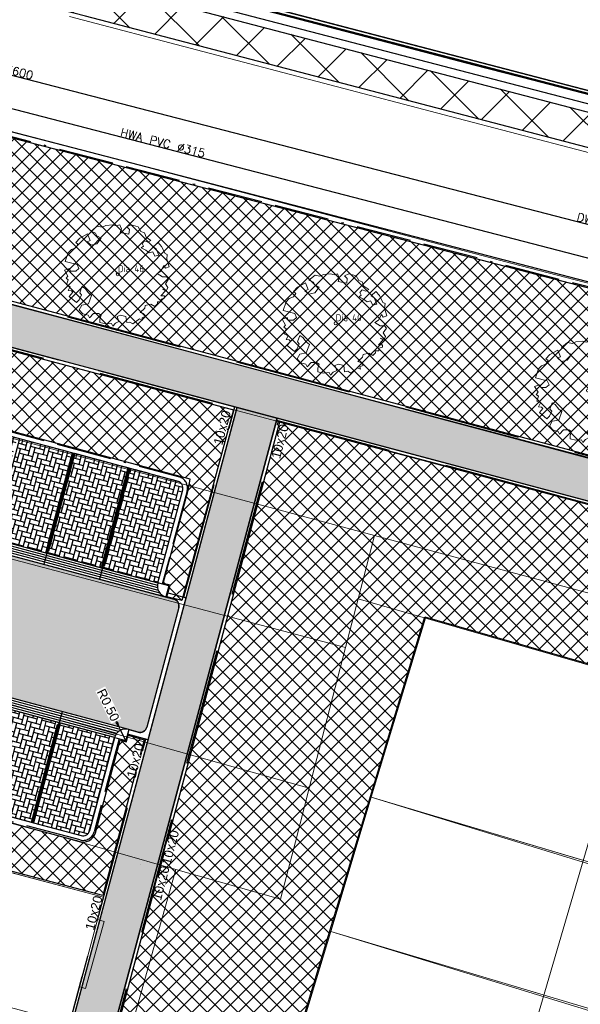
# Model space of a CAD drawing. Header units: metres. Extents: x 252743 to 254903, y 592696 to 593766.
# Tile 88 of 256: x 253800 to 253825, y 592993 to 593036. Entities that reach past the tile are written whole.
import ezdxf
from ezdxf.enums import TextEntityAlignment as Align
from ezdxf.lldxf.tags import DXFTag

# ---------------------------------------------------------------- set-up
doc = ezdxf.new("R2010")
doc.units = ezdxf.units.M
for name, pattern in [('ACAD_ISO11W100', [33, 12, -3, 12, -3, 0, -3]), ('DASHED', [19.05, 12.7, -6.35]), ('IMPORT-KG-KADASTRAAL-SO _2_', [0]), ('IMPORT-KG-PERCEEL-SO _2_', [0])]:
    doc.linetypes.add(name, pattern=pattern)
for name, color, linetype, lineweight in [('132034000_dwg', 8, 'Continuous', 5), ('ALGEMEEN WERKGRENS', 10, 'FENCELINE1', 50), ('B-BH-GR-BEPLANTING_CULTUUR_HEESTERS-G', 250, 'Continuous', 18), ('B-BH-KG-GRENS_KADASTRAAL-G', 250, 'IMPORT-KG-KADASTRAAL-SO _2_', 18), ('B-BH-KG-GRENS_PERCEEL-G', 250, 'IMPORT-KG-PERCEEL-SO _2_', 18), ('B-BH-VH-OPENVERHARDING-G', 250, 'Continuous', 18), ('B-WE-GR-BOOM-S2', 8, 'Continuous', 9), ('B-WE-GR-BOOM_STAMDIAMETER-T', 7, 'Continuous', 25), ('N-woningen', 1, 'Continuous', 0)]:
    doc.layers.add(name, color=color, linetype=linetype, lineweight=lineweight)
doc.layers.add('ALGEMEEN HULP', color=6, linetype='Continuous', plot=False)
for name, color, linetype in [('B-RI-DWA-BETON', 8, 'Continuous'), ('B-RI-HWA-PVC', 8, 'Continuous'), ('B-RI-TEKST 200', 8, 'Continuous'), ('N-GR-ARC-GROENVOORZIENING-N', 82, 'Continuous'), ('N-KL-NUTSSTROOK', 10, 'Continuous'), ('N-WB-ARC-BETONSTEEN KF', 253, 'Continuous'), ('N-WB-ARC-BETONTEGEL 30X30', 8, 'Continuous'), ('N-WB-ARC-SBS-KF-ROODBRUIN-PARKEREN', 24, 'Continuous'), ('N-WB-ARC-SBS-KF-ROODBRUIN-RIJBAAN', 24, 'Continuous'), ('N-WB-BAND OPSLUITBAND 10x20', 7, 'DASHED'), ('N-WB-BAND TEKST 200', 7, 'Continuous'), ('N-WB-BAND TROTTOIRBAND 18 20', 7, 'ACAD_ISO11W100'), ('N-WB-BOCHTSTRAAL', 7, 'Continuous'), ('N-WB-KANTVERHARDING', 2, 'Continuous'), ('N-WB-MATERIAALGRENS', 1, 'Continuous'), ('N-WB-MOLGOOT GEBAKKEN DF', 8, 'Continuous')]:
    doc.layers.add(name, color=color, linetype=linetype)
doc.layers.add('B-WE-KG-GRENS_PERCEEL-G', color=7, linetype='KG-PERCEEL-SO', lineweight=18, true_color=0x00a6ff)
doc.layers.get('0').freeze()
doc.styles.add('B_STANDARD 200', font='txt.shx', dxfattribs={"height": 0.36})
doc.styles.add('N_STANDARD 200', font='arial.ttf', dxfattribs={"height": 0.4})
doc.styles.add('NLCS-ISO', font='txt')
doc.styles.get("Standard").update_dxf_attribs({"font": 'simplex.shx'})
doc.linetypes.add('FENCELINE1', pattern='A,6.35,-2.54,[133,ltypeshp.shx,S=2.54,R=0,X=-2.54,Y=0],-2.54,25.4', length=36.83)
tags = doc.linetypes.add('KG-PERCEEL-SO', pattern='A,5.5,-2,["P",Standard,S=1.8,R=0,X=-0.5,Y=-0.9],-2,5.5,-2,[5,NLCS.SHX,S=0.75,R=0,X=0,Y=0],-2', length=19).pattern_tags.tags
tags[6] = DXFTag(74, 10)
doc.dimstyles.new('N_DIMENSION 200', dxfattribs={"dimtxt": 0.4, "dimasz": 0.4, "dimexe": 0.125, "dimexo": 0.125, "dimgap": 0.25, "dimtad": 1, "dimzin": 3, "dimdsep": 46, "dimtxsty": 'N_STANDARD 200', "dimcen": 0, "dimazin": 3, "dimtfac": 1, "dimtix": 1, "dimtmove": 2, "dimatfit": 3, "dimfxl": 0.125, "dimfxlon": 1, "dimtfill": 1, "dimtolj": 1, "dimtzin": 0, "dimarcsym": 0})

# ---------------------------------------------------------------- blocks, each defined once
blk = doc.blocks.new('*D563')
at = {"layer": 'Defpoints', "color": 0, "transparency": 16777216}
for p in [(253804.529, 593004.865), (253804.75, 593004.416)]:
    blk.add_point(p, dxfattribs=at)
at = {"layer": 'N-WB-BOCHTSTRAAL', "color": 0, "lineweight": -2, "transparency": 16777216}
for p, q in [((253804.351, 593005.223), (253804.174, 593005.582)), ((253804.75, 593004.416), (253804.529, 593004.865))]:
    blk.add_line(p, q, dxfattribs=at)
at = {"layer": 'N-WB-BOCHTSTRAAL', "color": 0, "transparency": 16777216, "insert": (253803.986, 593005.962), "char_height": 0.4, "attachment_point": 5, "rotation": 296.2911, "style": 'N_STANDARD 200', "bg_fill": 3, "box_fill_scale": 1.1, "bg_fill_color": 256, "bg_fill_true_color": 13158600, "bg_fill_transparency": 0}
blk.add_mtext('\\A1;R0.50', dxfattribs=at)
at = {"layer": 'N-WB-BOCHTSTRAAL', "color": 0, "transparency": 16777216}
blk.add_solid([(253804.411, 593005.253), (253804.292, 593005.194), (253804.529, 593004.865)], dxfattribs=at)
blk = doc.blocks.new('SGR-BOOM_06_ST')
at = {"linetype": 'Continuous', "flags": 128}
blk.add_lwpolyline([(2.698, 3.52), (2.53, 3.939), (2.197, 4.064), (1.945, 4.524), (1.273, 4.692), (0.855, 4.524), (1.108, 4.273), (1.064, 3.812), (0.228, 3.98), (0.352, 4.315), (0.184, 4.692), (-0.15, 4.609), (-0.486, 4.692), (-1.155, 4.65), (-1.491, 4.483), (-1.952, 4.565), (-2.539, 4.105), (-2.12, 3.896), (-1.994, 3.644), (-1.575, 3.435), (-1.994, 2.89), (-2.539, 2.766), (-2.915, 3.099), (-2.62, 3.217), (-2.873, 3.855), (-3.628, 3.435), (-4.004, 3.016), (-3.794, 2.848), (-4.004, 2.514), (-4.425, 2.346), (-4.717, 2.054), (-5.01, 1.214), (-3.88, 0.921), (-3.712, 0.544), (-4.004, 0.293), (-4.507, 0.293), (-4.602, 0.556), (-5.093, 0.376), (-4.758, -0.168), (-4.925, -0.377), (-4.717, -0.545), (-4.884, -1.006), (-4.532, -1.182), (-4.717, -1.551), (-4.424, -1.592), (-4.293, -1.707), (-4.619, -2.107), (-3.921, -2.682), (-3.668, -2.431), (-3.46, -1.97), (-3.627, -1.761), (-3.419, -1.174), (-3.124, -1.342), (-2.788, -1.761), (-2.496, -2.01), (-2.788, -2.808), (-3.419, -2.932), (-3.668, -3.394), (-3.333, -3.771), (-2.832, -3.897), (-2.769, -4.022), (-2.706, -4.148), (-2.328, -3.729), (-1.826, -3.729), (-1.575, -3.897), (-1.699, -4.273), (-1.699, -4.609), (-1.154, -4.736), (-0.61, -4.692), (-0.486, -4.945), (-0.233, -4.65), (0.101, -4.483), (-0.059, -4.007), (0.269, -3.896), (0.773, -4.023), (0.856, -4.609), (1.149, -4.565), (1.442, -4.736), (2.071, -4.232), (2.365, -4.356), (2.322, -4.147), (2.657, -3.98), (2.406, -3.728), (2.113, -3.644), (2.574, -3.226), (2.615, -2.975), (3.16, -2.848), (3.538, -3.058), (3.787, -2.807), (3.77, -2.633), (4.123, -2.633), (4.123, -2.387), (4.459, -2.263), (4.459, -2.054), (4.082, -2.054), (4.543, -1.591), (4.25, -1.425), (4.627, -1.55), (4.752, -1.257), (4.543, -0.921), (4.835, -0.461), (4.668, -0.252), (4.25, -0.252), (3.746, 0.085), (4.082, 0.294), (4.375, 0.838), (4.543, 0.589), (4.876, 0.713), (4.667, 1.425), (4.711, 1.886), (4.5, 1.97), (4.164, 2.64), (3.828, 3.013), (3.374, 2.604), (3.663, 2.431), (3.914, 1.802), (3.537, 1.718), (3.327, 2.136), (2.991, 2.054), (2.657, 2.305), (2.238, 2.514), (2.447, 2.682), (2.321, 2.932), (2.53, 3.184), (2.866, 3.059), (3.159, 3.227)], close=True, dxfattribs=at)
blk.add_circle((0, 0), 0.15)
at = {"layer": 'B-WE-GR-BOOM_STAMDIAMETER-T', "style": 'NLCS-ISO'}
blk.add_attdef('STAMDIAMETER', text='', height=0.3, dxfattribs=at).set_placement((0, 0), align=Align.BOTTOM_LEFT)
blk = doc.blocks.new('132034000_dwg_GWW-CAD Brk tekening 12A-1381409-Plot dakaanzicht')
at = {"layer": 'B-BH-KG-GRENS_KADASTRAAL-G', "color": 253, "linetype": 'Continuous', "lineweight": 9}
blk.add_line((253815452, 593001944), (253824515, 592999246), dxfattribs=at)
at = {"layer": 'B-BH-KG-GRENS_KADASTRAAL-G', "color": 253, "linetype": 'Continuous', "lineweight": 9, "flags": 128}
for points in [[(253867533, 593046959), (253861189, 593023296), (253851589, 593025748), (253850549, 593026014), (253826611, 593032302), (253802004, 593038730)], [(253855205, 593044011), (253850549, 593026014), (253819922, 593033838), (253801426, 593038690)], [(253840790, 593001092), (253841335, 593002989), (253817811, 593009745), (253815452, 593001944), (253813684, 592996098), (253822798, 592993384)], [(253773418, 592995316), (253774509, 592999579), (253775910, 593004980), (253803786, 592997599), (253802310, 592992091), (253792546, 592994721)], [(253813684, 592996098), (253811915, 592990249), (253821080, 592987519)]]:
    blk.add_lwpolyline(points, dxfattribs=at)
at = {"layer": 'B-BH-KG-GRENS_PERCEEL-G', "color": 253, "linetype": 'Continuous', "lineweight": 9}
for p, q in [((253815452, 593001944), (253824515, 592999246)), ((253813684, 592996098), (253822798, 592993384))]:
    blk.add_line(p, q, dxfattribs=at)
at = {"layer": 'B-BH-KG-GRENS_PERCEEL-G', "color": 253, "linetype": 'Continuous', "lineweight": 9, "flags": 128}
for points in [[(253808022, 593064584), (253807796, 593063611), (253802004, 593038730), (253826611, 593032302), (253850549, 593026014), (253819922, 593033838), (253801426, 593038690), (253804870, 593052343), (253808546, 593066831), (253808045, 593064682)], [(253850549, 593026014), (253855205, 593044011), (253857048, 593050741), (253857339, 593051802), (253858631, 593056518), (253854565, 593037307), (253851589, 593025748), (253850549, 593026014), (253826611, 593032302), (253802004, 593038730), (253807796, 593063611), (253810418, 593062901), (253815373, 593061659), (253825187, 593059146), (253832260, 593057280), (253857048, 593050741), (253855205, 593044011)]]:
    blk.add_lwpolyline(points, close=True, dxfattribs=at)
for points in [[(253737248, 593055370), (253767006, 593047721), (253790885, 593041456), (253801426, 593038690), (253819922, 593033838), (253850549, 593026014), (253851589, 593025748), (253861189, 593023296), (253861424, 593023236), (253861737, 593023144), (253878723, 593018164), (253885794, 593016088), (253908592, 593009394)], [(253824515, 592999246), (253815452, 593001944), (253817811, 593009745), (253841335, 593002989), (253840790, 593001092)], [(253774509, 592999579), (253775910, 593004980), (253803786, 592997599), (253802310, 592992091), (253792546, 592994721)], [(253822798, 592993384), (253813684, 592996098), (253815452, 593001944)], [(253821080, 592987519), (253811915, 592990249), (253813684, 592996098)]]:
    blk.add_lwpolyline(points, dxfattribs=at)
blk = doc.blocks.new('132034000_dwg_GWW-CAD Bgt tekening 12A-1381416-Plot dakaanzicht')
at = {"layer": 'B-BH-GR-BEPLANTING_CULTUUR_HEESTERS-G', "color": 253, "lineweight": 9, "flags": 128}
for points in [[(253815584, 593013341), (253835516, 593007993), (253836829, 593004283), (253817811, 593009745), (253814874, 593010588)], [(253779506, 593011357), (253783330, 593010592), (253782060, 593005860), (253802718, 593000000), (253804308, 592999549), (253803786, 592997599), (253794718, 593000000), (253775890, 593004985), (253777389, 593010845), (253777592, 593010971), (253778018, 593011157), (253778579, 593011310), (253779041, 593011364)]]:
    blk.add_lwpolyline(points, close=True, dxfattribs=at)
at = {"layer": 'B-BH-VH-OPENVERHARDING-G', "color": 253, "lineweight": 9, "flags": 128}
for points in [[(253854570, 593016636), (253848209, 593018326), (253846045, 593018853), (253837609, 593021038), (253821597, 593025204), (253805118, 593029542), (253788533, 593033841)], [(253802217, 593038645), (253851257, 593025847), (253853238, 593025330), (253853153, 593025037), (253853037, 593024763), (253852890, 593024505), (253852713, 593024266), (253852510, 593024049), (253852282, 593023858), (253852034, 593023694), (253851768, 593023561), (253851489, 593023460), (253851200, 593023393), (253850904, 593023360), (253850607, 593023361), (253850312, 593023398), (253850023, 593023469), (253849786, 593023548), (253833358, 593027828), (253818909, 593031598), (253802300, 593035952)], [(253802300, 593035952), (253818909, 593031598), (253833358, 593027828), (253849786, 593023548), (253850023, 593023469), (253850312, 593023398), (253861796, 593020240), (253862200, 593020127), (253863376, 593019812), (253885833, 593013368), (253900797, 593009088)], [(253782184, 593028041), (253844007, 593011704), (253843494, 593009840), (253836507, 593011684), (253787250, 593024684)], [(253784805, 593016276), (253814329, 593008473), (253812746, 593002342), (253783330, 593010592)], [(253799727, 592980660), (253800496, 592983723), (253800095, 592983823), (253800387, 592984914), (253800885, 592984795), (253801626, 592987901), (253801214, 592987999), (253802738, 592993688), (253802999, 592993615), (253803811, 592996534), (253803522, 592996614), (253803786, 592997599), (253804308, 592999549), (253806938, 592998803), (253789908, 592938473)]]:
    blk.add_lwpolyline(points, dxfattribs=at)
for points in [[(253815584, 593013341), (253814874, 593010588), (253814329, 593008473), (253784805, 593016276), (253786241, 593021214)], [(253783330, 593010592), (253812746, 593002342), (253812142, 593000000), (253811499, 592997509), (253806938, 592998803), (253804308, 592999549), (253802718, 593000000), (253782060, 593005860)]]:
    blk.add_lwpolyline(points, close=True, dxfattribs=at)
blk = doc.blocks.new('132034000_dwg-1357416-Plot dakaanzicht')
for name in ['132034000_dwg_GWW-CAD Brk tekening 12A-1381409-Plot dakaanzicht', '132034000_dwg_GWW-CAD Bgt tekening 12A-1381416-Plot dakaanzicht']:
    blk.add_blockref(name, (0, 0))

msp = doc.modelspace()

# ---------------------------------------------------------------- hatches: boundary and pattern name
at = {"layer": 'N-GR-ARC-GROENVOORZIENING-N'}
h = msp.add_hatch(dxfattribs=at)
h.set_pattern_fill('ANSI37', color=256, scale=0.15)
edge = h.paths.add_edge_path()
edge.add_line((253781.572, 593026.249), (253809.441, 593018.829))
edge.add_line((253809.441, 593018.829), (253807.197, 593010.514))
edge.add_line((253807.197, 593010.514), (253806.544, 593010.68))
edge.add_line((253806.544, 593010.68), (253806.682, 593011.186))
edge.add_line((253806.682, 593011.186), (253806.385, 593011.259))
edge.add_line((253806.385, 593011.259), (253807.465, 593015.328))
edge.add_line((253807.465, 593015.328), (253807.56, 593015.805))
edge.add_line((253807.56, 593015.805), (253785.882, 593021.608))
edge.add_arc((253785.778, 593021.095), 0.523, 78.5926, 156.4299)
edge.add_line((253785.299, 593021.305), (253784.272, 593017.54))
edge.add_arc((253783.565, 593017.883), 0.787, 254.144, 334.1326, ccw=False)
edge.add_line((253783.35, 593017.127), (253779.473, 593018.165))
edge.add_line((253779.473, 593018.165), (253781.572, 593026.249))
h = msp.add_hatch(dxfattribs=at)
h.set_pattern_fill('ANSI37', color=256, scale=0.15)
edge = h.paths.add_edge_path()
edge.add_line((253811.454, 593018.28), (253806.298, 592999.055))
edge.add_line((253806.298, 592999.055), (253789.974, 592938.13))
edge.add_line((253789.974, 592938.13), (253802.238, 592934.963))
edge.add_line((253802.238, 592934.963), (253806.671, 592950.115))
edge.add_line((253806.671, 592950.115), (253805.407, 592950.491))
edge.add_line((253805.407, 592950.491), (253807.258, 592956.697))
edge.add_line((253807.258, 592956.697), (253808.118, 592956.443))
edge.add_line((253808.118, 592956.443), (253808.207, 592956.736))
edge.add_line((253808.207, 592956.736), (253808.496, 592956.648))
edge.add_line((253808.496, 592956.648), (253809.663, 592960.623))
edge.add_arc((253810.161, 592960.519), 0.508, 69.7996, 168.2667, ccw=False)
edge.add_line((253810.336, 592960.996), (253822.269, 592957.542))
edge.add_line((253822.269, 592957.542), (253821.159, 592953.708))
edge.add_line((253821.159, 592953.708), (253826.493, 592952.158))
edge.add_line((253826.493, 592952.158), (253828.101, 592957.707))
edge.add_line((253828.101, 592957.707), (253804.112, 592964.62))
edge.add_line((253804.112, 592964.62), (253817.777, 593009.807))
edge.add_line((253817.777, 593009.807), (253841.361, 593003.034))
edge.add_line((253841.361, 593003.034), (253843.332, 593009.782))
edge.add_line((253843.332, 593009.782), (253811.454, 593018.28))
h = msp.add_hatch(dxfattribs=at)
h.set_pattern_fill('ANSI37', color=256, scale=0.15)
edge = h.paths.add_edge_path()
edge.add_line((253777.839, 593011.872), (253781.714, 593010.801))
edge.add_arc((253781.467, 593010.141), 0.705, -15.2089, 69.4903, ccw=False)
edge.add_line((253782.148, 593009.956), (253781.197, 593006.312))
edge.add_arc((253781.741, 593006.233), 0.549, 171.7696, 248.1546)
edge.add_line((253781.536, 593005.723), (253802.701, 593000.028))
edge.add_arc((253802.894, 593000.551), 0.557, 249.7826, 343.8021)
edge.add_line((253803.428, 593000.395), (253804.501, 593004.439))
edge.add_line((253804.501, 593004.439), (253804.789, 593004.363))
edge.add_line((253804.789, 593004.363), (253804.861, 593004.649))
edge.add_line((253804.861, 593004.649), (253805.547, 593004.446))
edge.add_line((253805.547, 593004.446), (253803.759, 592997.661))
edge.add_line((253803.759, 592997.661), (253776.053, 593004.993))
edge.add_line((253776.053, 593004.993), (253777.839, 593011.872))
at = {"layer": 'N-WB-ARC-BETONTEGEL 30X30'}
h = msp.add_hatch(dxfattribs=at)
h.set_pattern_fill('AR-B88', color=256, scale=0.002, angle=165.05, style=0)
h.set_pattern_definition([(165.05, (253844.02404, 593011.6153), (-0.1048415, -0.392644), []), (255.05, (253844.02404, 593011.61528), (0.0914805, -0.4450646), [0.4064, -0.4064])])
h.paths.add_polyline_path([(253780.752, 593028.475), (253780.278, 593026.638), (253781.44, 593026.336), (253781.465, 593026.432), (253843.519, 593009.887), (253844.023, 593011.615)])
h = msp.add_hatch(dxfattribs=at)
h.set_pattern_fill('AR-B88', color=256, scale=0.002, angle=255.05, style=0)
h.paths.add_polyline_path([(253809.605, 593018.929), (253811.343, 593018.465), (253789.79, 592938.023), (253788.048, 592938.476), (253803.909, 592997.67)])
at = {"layer": 'N-WB-ARC-SBS-KF-ROODBRUIN-PARKEREN'}
h = msp.add_hatch(dxfattribs=at)
h.set_pattern_fill('AR-HBONE', color=256, scale=0.002, angle=29.9618, style=0)
h.set_pattern_definition([(74.961790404, (6552.66797, -2761.78253), (-0.14351809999, 0.24896392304), [0.6096, -0.2032]), (164.961790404, (6552.7207, -2761.58629), (-0.14351809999, 0.24896392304), [0.6096, -0.2032])])
edge = h.paths.add_edge_path()
edge.add_line((253785.505, 593021.175), (253784.546, 593017.603))
edge.add_arc((253783.581, 593017.862), 1, 314.9647, 344.9651, ccw=False)
edge.add_line((253784.287, 593017.154), (253786.831, 593016.47))
edge.add_line((253786.831, 593016.47), (253786.857, 593016.568))
edge.add_line((253786.857, 593016.568), (253786.808, 593016.581))
edge.add_line((253786.808, 593016.581), (253786.964, 593017.16))
edge.add_line((253786.964, 593017.16), (253786.964, 593017.16))
edge.add_line((253786.964, 593017.16), (253787.949, 593020.829))
edge.add_line((253787.949, 593020.829), (253787.708, 593020.894))
edge.add_line((253787.708, 593020.894), (253785.87, 593021.388))
edge.add_arc((253785.795, 593021.097), 0.3, 75.4672, 164.9638)
h.paths.add_polyline_path([(253790.46, 593020.155), (253789.318, 593015.907), (253789.27, 593015.919), (253789.244, 593015.822), (253791.659, 593015.174), (253791.684, 593015.271), (253791.636, 593015.284), (253791.792, 593015.864), (253791.792, 593015.864), (253792.777, 593019.532), (253792.536, 593019.597)])
h.paths.add_polyline_path([(253792.874, 593019.508), (253791.733, 593015.26), (253791.685, 593015.272), (253791.659, 593015.175), (253794.074, 593014.527), (253794.099, 593014.624), (253794.051, 593014.637), (253794.207, 593015.217), (253794.207, 593015.217), (253795.192, 593018.885), (253794.951, 593018.95)])
h.paths.add_polyline_path([(253795.288, 593018.858), (253794.147, 593014.61), (253794.099, 593014.622), (253794.073, 593014.525), (253796.488, 593013.877), (253796.513, 593013.974), (253796.465, 593013.987), (253796.621, 593014.566), (253796.621, 593014.566), (253797.606, 593018.235), (253797.365, 593018.3)])
h.paths.add_polyline_path([(253797.703, 593018.211), (253796.562, 593013.962), (253796.514, 593013.975), (253796.488, 593013.878), (253798.902, 593013.229), (253798.928, 593013.327), (253798.88, 593013.34), (253799.035, 593013.919), (253799.035, 593013.919), (253800.021, 593017.588), (253799.78, 593017.653)])
h.paths.add_polyline_path([(253800.117, 593017.561), (253798.976, 593013.313), (253798.928, 593013.325), (253798.902, 593013.228), (253801.316, 593012.58), (253801.342, 593012.677), (253801.294, 593012.69), (253801.449, 593013.269), (253801.449, 593013.269), (253802.435, 593016.938), (253802.194, 593017.003)])
h.paths.add_polyline_path([(253802.532, 593016.914), (253801.391, 593012.665), (253801.343, 593012.678), (253801.317, 593012.58), (253803.731, 593011.932), (253803.757, 593012.03), (253803.709, 593012.043), (253803.864, 593012.622), (253803.864, 593012.622), (253804.85, 593016.291), (253804.609, 593016.356)])
edge = h.paths.add_edge_path()
edge.add_line((253804.946, 593016.265), (253803.805, 593012.017))
edge.add_line((253803.805, 593012.017), (253803.757, 593012.029))
edge.add_line((253803.757, 593012.029), (253803.731, 593011.932))
edge.add_line((253803.731, 593011.932), (253806.145, 593011.283))
edge.add_line((253806.145, 593011.283), (253806.145, 593011.283))
edge.add_line((253806.145, 593011.283), (253807.235, 593015.34))
edge.add_arc((253806.945, 593015.418), 0.3, 344.9528, 434.9947)
edge.add_line((253807.023, 593015.707), (253804.946, 593016.265))
h = msp.add_hatch(dxfattribs=at)
h.set_pattern_fill('AR-HBONE', color=256, scale=0.002, angle=29.9617904, style=0)
h.paths.add_polyline_path([(253800.64, 593000.86), (253801.78, 593005.109), (253801.828, 593005.096), (253801.854, 593005.194), (253799.44, 593005.842), (253799.413, 593005.744), (253799.462, 593005.731), (253798.322, 593001.482)])
h = msp.add_hatch(dxfattribs=at)
h.set_pattern_fill('AR-HBONE', color=256, scale=0.002, angle=29.9617904, style=0)
edge = h.paths.add_edge_path()
edge.add_arc((253802.889, 593000.568), 0.3, 254.9828, 344.9783)
edge.add_line((253803.179, 593000.49), (253804.242, 593004.448))
edge.add_line((253804.242, 593004.448), (253804.268, 593004.546))
edge.add_line((253804.268, 593004.546), (253801.854, 593005.194))
edge.add_line((253801.854, 593005.194), (253801.828, 593005.096))
edge.add_line((253801.828, 593005.096), (253801.876, 593005.083))
edge.add_line((253801.876, 593005.083), (253800.736, 593000.834))
edge.add_line((253800.736, 593000.834), (253802.811, 593000.278))
at = {"layer": 'N-WB-ARC-SBS-KF-ROODBRUIN-RIJBAAN'}
h = msp.add_hatch(dxfattribs=at)
h.set_pattern_fill('AR-HBONE', color=256, scale=0.002, angle=165.4, style=0)
edge = h.paths.add_edge_path()
edge.add_line((253779.267, 593017.968), (253806.852, 593010.576))
edge.add_arc((253806.771, 593010.287), 0.3, -15.6667, 74.3333, ccw=False)
edge.add_line((253807.06, 593010.206), (253805.663, 593004.992))
edge.add_arc((253805.373, 593005.07), 0.3, 254.9783, 344.9783, ccw=False)
edge.add_line((253805.295, 593004.78), (253804.881, 593004.899))
edge.add_line((253804.881, 593004.899), (253777.761, 593012.168))
edge.add_line((253777.761, 593012.168), (253779.267, 593017.968))

# ---------------------------------------------------------------- linework, layer by layer
at = {"layer": 'B-WE-KG-GRENS_PERCEEL-G', "ltscale": 0.5}
for points in [[(253815.452, 593001.944), (253817.811, 593009.745), (253841.335, 593002.989)], [(253774.509, 592999.579), (253775.91, 593004.98), (253803.786, 592997.599), (253802.31, 592992.091)], [(253813.684, 592996.098), (253815.452, 593001.944)], [(253833.397, 592996.602), (253815.452, 593001.944)], [(253811.915, 592990.249), (253813.684, 592996.098)], [(253831.653, 592990.746), (253813.684, 592996.098)]]:
    msp.add_lwpolyline(points, dxfattribs=at)
at = {"layer": 'N-GR-ARC-GROENVOORZIENING-N'}
for points in [[(253781.572, 593026.249), (253809.441, 593018.829), (253807.197, 593010.514), (253806.544, 593010.68), (253806.682, 593011.186), (253806.385, 593011.259), (253807.465, 593015.328), (253807.56, 593015.805), (253785.882, 593021.608, 0.35332), (253785.299, 593021.305), (253784.272, 593017.54, -0.363914), (253783.35, 593017.127), (253779.473, 593018.165)], [(253811.454, 593018.28), (253806.298, 592999.055), (253789.974, 592938.13), (253802.238, 592934.963), (253806.671, 592950.115), (253805.407, 592950.491), (253807.258, 592956.697), (253808.118, 592956.443), (253808.207, 592956.736), (253808.496, 592956.648), (253809.663, 592960.623, -0.45819), (253810.336, 592960.996), (253822.269, 592957.542), (253821.159, 592953.708), (253826.493, 592952.158), (253828.101, 592957.707), (253804.112, 592964.62), (253817.777, 593009.807), (253841.361, 593003.034), (253843.332, 593009.782)], [(253777.839, 593011.872), (253781.714, 593010.801, -0.387368), (253782.148, 593009.956), (253781.197, 593006.312, 0.346207), (253781.536, 593005.723), (253802.701, 593000.028, 0.434913), (253803.428, 593000.395), (253804.501, 593004.439), (253804.789, 593004.363), (253804.861, 593004.649), (253805.547, 593004.446), (253803.759, 592997.661), (253776.053, 593004.993)]]:
    msp.add_lwpolyline(points, format="xyb", close=True, dxfattribs=at)
at = {"layer": 'N-WB-ARC-BETONSTEEN KF'}
for points in [[(253802.428, 593016.527), (253802.48, 593016.72), (253802.383, 593016.746), (253802.332, 593016.553)], [(253802.48, 593016.72), (253802.532, 593016.913), (253802.435, 593016.939), (253802.383, 593016.746)], [(253802.272, 593015.948), (253802.324, 593016.141), (253802.228, 593016.167), (253802.176, 593015.973)], [(253802.324, 593016.141), (253802.376, 593016.334), (253802.28, 593016.36), (253802.228, 593016.167)], [(253802.376, 593016.334), (253802.428, 593016.527), (253802.332, 593016.553), (253802.28, 593016.36)], [(253804.894, 593016.072), (253804.946, 593016.265), (253804.85, 593016.291), (253804.798, 593016.098)], [(253802.169, 593015.561), (253802.221, 593015.754), (253802.124, 593015.78), (253802.072, 593015.587)], [(253802.221, 593015.754), (253802.272, 593015.948), (253802.176, 593015.973), (253802.124, 593015.78)], [(253804.739, 593015.492), (253804.791, 593015.685), (253804.694, 593015.711), (253804.642, 593015.518)], [(253804.791, 593015.685), (253804.843, 593015.878), (253804.746, 593015.904), (253804.694, 593015.711)], [(253804.843, 593015.878), (253804.894, 593016.072), (253804.798, 593016.098), (253804.746, 593015.904)], [(253802.065, 593015.175), (253802.117, 593015.368), (253802.02, 593015.394), (253801.968, 593015.201)], [(253802.117, 593015.368), (253802.169, 593015.561), (253802.072, 593015.587), (253802.02, 593015.394)], [(253804.635, 593015.106), (253804.687, 593015.299), (253804.59, 593015.325), (253804.538, 593015.132)], [(253804.687, 593015.299), (253804.739, 593015.492), (253804.642, 593015.518), (253804.59, 593015.325)], [(253801.961, 593014.789), (253802.013, 593014.982), (253801.916, 593015.008), (253801.865, 593014.815)], [(253802.013, 593014.982), (253802.065, 593015.175), (253801.968, 593015.201), (253801.916, 593015.008)], [(253804.531, 593014.72), (253804.583, 593014.913), (253804.487, 593014.939), (253804.435, 593014.745)], [(253804.583, 593014.913), (253804.635, 593015.106), (253804.538, 593015.132), (253804.487, 593014.939)], [(253801.805, 593014.209), (253801.857, 593014.402), (253801.761, 593014.428), (253801.709, 593014.235)], [(253801.857, 593014.402), (253801.909, 593014.595), (253801.813, 593014.621), (253801.761, 593014.428)], [(253801.909, 593014.595), (253801.961, 593014.789), (253801.865, 593014.815), (253801.813, 593014.621)], [(253804.427, 593014.333), (253804.479, 593014.526), (253804.383, 593014.552), (253804.331, 593014.359)], [(253804.479, 593014.526), (253804.531, 593014.72), (253804.435, 593014.745), (253804.383, 593014.552)], [(253801.702, 593013.823), (253801.754, 593014.016), (253801.657, 593014.042), (253801.605, 593013.849)], [(253801.754, 593014.016), (253801.805, 593014.209), (253801.709, 593014.235), (253801.657, 593014.042)], [(253804.324, 593013.947), (253804.376, 593014.14), (253804.279, 593014.166), (253804.227, 593013.973)], [(253804.376, 593014.14), (253804.427, 593014.333), (253804.331, 593014.359), (253804.279, 593014.166)], [(253801.598, 593013.437), (253801.65, 593013.63), (253801.553, 593013.656), (253801.501, 593013.462)], [(253801.65, 593013.63), (253801.702, 593013.823), (253801.605, 593013.849), (253801.553, 593013.656)], [(253804.168, 593013.367), (253804.22, 593013.561), (253804.123, 593013.587), (253804.071, 593013.393)], [(253804.22, 593013.561), (253804.272, 593013.754), (253804.175, 593013.78), (253804.123, 593013.587)], [(253804.272, 593013.754), (253804.324, 593013.947), (253804.227, 593013.973), (253804.175, 593013.78)], [(253801.494, 593013.05), (253801.546, 593013.243), (253801.449, 593013.269), (253801.398, 593013.076)], [(253801.546, 593013.243), (253801.598, 593013.437), (253801.501, 593013.462), (253801.449, 593013.269)], [(253804.064, 593012.981), (253804.116, 593013.174), (253804.02, 593013.2), (253803.968, 593013.007)], [(253804.116, 593013.174), (253804.168, 593013.367), (253804.071, 593013.393), (253804.02, 593013.2)], [(253801.39, 593012.664), (253801.442, 593012.857), (253801.346, 593012.883), (253801.294, 593012.69)], [(253801.442, 593012.857), (253801.494, 593013.05), (253801.398, 593013.076), (253801.346, 593012.883)], [(253803.96, 593012.595), (253804.012, 593012.788), (253803.916, 593012.814), (253803.864, 593012.621)], [(253804.012, 593012.788), (253804.064, 593012.981), (253803.968, 593013.007), (253803.916, 593012.814)], [(253803.857, 593012.209), (253803.909, 593012.402), (253803.812, 593012.428), (253803.76, 593012.235)], [(253803.909, 593012.402), (253803.96, 593012.595), (253803.864, 593012.621), (253803.812, 593012.428)], [(253803.805, 593012.015), (253803.857, 593012.209), (253803.76, 593012.235), (253803.708, 593012.041)], [(253801.779, 593005.109), (253801.727, 593004.916), (253801.824, 593004.89), (253801.876, 593005.084)], [(253801.675, 593004.723), (253801.623, 593004.53), (253801.72, 593004.504), (253801.772, 593004.697)], [(253801.727, 593004.916), (253801.675, 593004.723), (253801.772, 593004.697), (253801.824, 593004.89)], [(253801.52, 593004.144), (253801.468, 593003.95), (253801.564, 593003.925), (253801.616, 593004.118)], [(253801.572, 593004.337), (253801.52, 593004.144), (253801.616, 593004.118), (253801.668, 593004.311)], [(253801.623, 593004.53), (253801.572, 593004.337), (253801.668, 593004.311), (253801.72, 593004.504)], [(253801.416, 593003.757), (253801.364, 593003.564), (253801.461, 593003.538), (253801.513, 593003.731)], [(253801.468, 593003.95), (253801.416, 593003.757), (253801.513, 593003.731), (253801.564, 593003.925)], [(253801.312, 593003.371), (253801.261, 593003.178), (253801.357, 593003.152), (253801.409, 593003.345)], [(253801.364, 593003.564), (253801.312, 593003.371), (253801.409, 593003.345), (253801.461, 593003.538)], [(253801.209, 593002.985), (253801.157, 593002.791), (253801.253, 593002.766), (253801.305, 593002.959)], [(253801.261, 593003.178), (253801.209, 593002.985), (253801.305, 593002.959), (253801.357, 593003.152)], [(253801.053, 593002.405), (253801.001, 593002.212), (253801.098, 593002.186), (253801.15, 593002.379)], [(253801.105, 593002.598), (253801.053, 593002.405), (253801.15, 593002.379), (253801.202, 593002.572)], [(253801.157, 593002.791), (253801.105, 593002.598), (253801.202, 593002.572), (253801.253, 593002.766)], [(253800.949, 593002.019), (253800.898, 593001.826), (253800.994, 593001.8), (253801.046, 593001.993)], [(253801.001, 593002.212), (253800.949, 593002.019), (253801.046, 593001.993), (253801.098, 593002.186)], [(253800.846, 593001.632), (253800.794, 593001.439), (253800.89, 593001.413), (253800.942, 593001.607)], [(253800.898, 593001.826), (253800.846, 593001.632), (253800.942, 593001.607), (253800.994, 593001.8)], [(253800.742, 593001.246), (253800.69, 593001.053), (253800.787, 593001.027), (253800.839, 593001.22)], [(253800.794, 593001.439), (253800.742, 593001.246), (253800.839, 593001.22), (253800.89, 593001.413)], [(253800.69, 593001.053), (253800.638, 593000.86), (253800.735, 593000.834), (253800.787, 593001.027)]]:
    msp.add_lwpolyline(points, close=True, dxfattribs=at)
at = {"layer": 'N-WB-ARC-BETONTEGEL 30X30'}
msp.add_lwpolyline([(253809.605, 593018.929), (253811.343, 593018.465), (253789.79, 592938.023), (253788.048, 592938.476), (253803.909, 592997.67)], close=True, dxfattribs=at)
at = {"layer": 'N-WB-ARC-SBS-KF-ROODBRUIN-PARKEREN'}
for points in [[(253779.267, 593017.968), (253806.852, 593010.576, -0.414214), (253807.06, 593010.206), (253805.663, 593004.992, -0.414214), (253805.295, 593004.78), (253804.881, 593004.899), (253777.761, 593012.168)], [(253804.946, 593016.265), (253803.805, 593012.017), (253803.757, 593012.03), (253803.731, 593011.932), (253806.146, 593011.284), (253806.275, 593011.767), (253806.275, 593011.767), (253807.235, 593015.34, 0.414214), (253807.023, 593015.707)], [(253804.946, 593016.265), (253803.805, 593012.017), (253803.757, 593012.029), (253803.731, 593011.932), (253806.145, 593011.283), (253806.145, 593011.283), (253806.145, 593011.283), (253806.145, 593011.283), (253807.235, 593015.34, 0.414428), (253807.023, 593015.707)], [(253802.811, 593000.278, 0.414191), (253803.179, 593000.49), (253804.241, 593004.448), (253804.267, 593004.546), (253801.853, 593005.194), (253801.827, 593005.096), (253801.875, 593005.083), (253800.735, 593000.835)], [(253802.811, 593000.278, 0.414191), (253803.179, 593000.49), (253804.242, 593004.448), (253804.268, 593004.546), (253801.854, 593005.194), (253801.828, 593005.096), (253801.876, 593005.083), (253800.736, 593000.834)]]:
    msp.add_lwpolyline(points, format="xyb", close=True, dxfattribs=at)
for points in [[(253800.117, 593017.561), (253798.976, 593013.313), (253798.928, 593013.325), (253798.902, 593013.228), (253801.316, 593012.58), (253801.342, 593012.677), (253801.294, 593012.69), (253801.449, 593013.269), (253801.449, 593013.269), (253802.435, 593016.938), (253802.194, 593017.003)], [(253802.532, 593016.914), (253801.391, 593012.665), (253801.343, 593012.678), (253801.317, 593012.58), (253803.731, 593011.932), (253803.757, 593012.03), (253803.709, 593012.043), (253803.864, 593012.622), (253803.864, 593012.622), (253804.85, 593016.291), (253804.609, 593016.356)], [(253800.639, 593000.861), (253801.779, 593005.109), (253801.827, 593005.096), (253801.853, 593005.194), (253799.44, 593005.843), (253799.413, 593005.745), (253799.461, 593005.732), (253798.321, 593001.483)], [(253800.64, 593000.86), (253801.78, 593005.109), (253801.828, 593005.096), (253801.854, 593005.194), (253799.44, 593005.842), (253799.413, 593005.744), (253799.462, 593005.731), (253798.322, 593001.482)]]:
    msp.add_lwpolyline(points, close=True, dxfattribs=at)
at = {"layer": 'N-WB-BAND OPSLUITBAND 10x20', "ltscale": 0.4}
msp.add_line((253781.536, 593026.31), (253801.694, 593020.935), dxfattribs=at)
for points in [[(253803.627, 593020.42), (253809.579, 593018.833)], [(253807.287, 593010.666), (253809.508, 593018.958)], [(253789.913, 592938.094), (253797.008, 592964.577), (253797.559, 592966.633), (253811.414, 593018.344)], [(253811.318, 593018.369), (253843.394, 593009.817)], [(253787.955, 592938.514), (253795.076, 592965.094), (253795.627, 592967.151), (253805.629, 593004.481)], [(253787.977, 592938.598), (253803.786, 592997.599)]]:
    msp.add_lwpolyline(points, dxfattribs=at)
at = {"layer": 'N-WB-BAND TROTTOIRBAND 18 20', "ltscale": 0.2}
for p, q in [((253785.925, 593021.58), (253807.087, 593015.897)), ((253807.428, 593015.288), (253806.339, 593011.232)), ((253806.548, 593010.865), (253807.383, 593010.64)), ((253802.76, 593000.085), (253781.598, 593005.763)), ((253804.881, 593004.899), (253804.748, 593004.415)), ((253805.726, 593004.454), (253804.827, 593004.701)), ((253804.461, 593004.494), (253803.372, 593000.438))]:
    msp.add_line(p, q, dxfattribs=at)
at = {"layer": 'N-WB-BAND TROTTOIRBAND 18 20'}
for p, q in [((253806.627, 593011.157), (253806.146, 593011.286)), ((253806.627, 593011.157), (253806.496, 593010.671)), ((253804.267, 593004.547), (253804.748, 593004.415))]:
    msp.add_line(p, q, dxfattribs=at)
at = {"layer": 'N-WB-BAND TROTTOIRBAND 18 20', "ltscale": 0.2}
msp.add_lwpolyline([(253804.564, 593004.881), (253804.564, 593004.881)], dxfattribs=at)
for centre, start, end in [((253806.945, 593015.417), 344.9651, 74.9651), ((253802.889, 593000.568), 254.9783, 344.9783)]:
    msp.add_arc(centre, 0.5, start, end, dxfattribs=at)
at = {"layer": 'N-WB-KANTVERHARDING'}
for p, q in [((253807.032, 593015.705), (253785.872, 593021.387)), ((253783.324, 593016.894), (253806.496, 593010.671)), ((253806.146, 593011.283), (253807.235, 593015.34)), ((253806.852, 593010.576), (253806.499, 593010.671)), ((253807.062, 593010.213), (253805.663, 593004.992)), ((253781.652, 593005.956), (253802.81, 593000.278)), ((253803.179, 593000.49), (253804.268, 593004.546)), ((253804.881, 593004.899), (253805.295, 593004.78)), ((253805.414, 592999.02), (253805.414, 592999.019)), ((253803.883, 592997.573), (253803.883, 592997.573))]:
    msp.add_line(p, q, dxfattribs=at)
for points in [[(253781.465, 593026.432), (253801.818, 593021.006)], [(253803.557, 593020.542), (253843.519, 593009.887)], [(253788.052, 592938.488), (253795.172, 592965.068), (253795.724, 592967.125), (253809.605, 593018.932)], [(253789.79, 592938.023), (253796.911, 592964.602), (253797.462, 592966.659), (253811.344, 593018.466)], [(253802.484, 593016.926), (253801.187, 593012.098)], [(253804.898, 593016.278), (253803.601, 593011.449)], [(253804.881, 593004.899), (253781.729, 593011.103)], [(253801.983, 593005.677), (253800.687, 593000.848)], [(253806.14, 592999.045), (253806.14, 592999.045)]]:
    msp.add_lwpolyline(points, dxfattribs=at)
for centre, radius, start, end in [((253806.945, 593015.417), 0.3, 344.9651, 74.9651), ((253806.628, 593011.154), 0.5, 164.9651, 254.9651), ((253806.771, 593010.287), 0.3, 344.3333, 74.3333), ((253805.373, 593005.07), 0.3, 254.9783, 344.9783), ((253804.75, 593004.416), 0.5, 74.9227, 164.9266), ((253802.889, 593000.568), 0.3, 254.9783, 344.9783)]:
    msp.add_arc(centre, radius, start, end, dxfattribs=at)
at = {"layer": 'N-WB-MATERIAALGRENS'}
msp.add_line((253784.287, 593017.154), (253806.145, 593011.283), dxfattribs=at)
msp.add_lwpolyline([(253804.267, 593004.546), (253782.402, 593010.414)], dxfattribs=at)
at = {"layer": 'N-WB-MOLGOOT GEBAKKEN DF'}
for p, q in [((253784.089, 593017.001), (253806.134, 593011.079)), ((253784.198, 593017.075), (253806.129, 593011.184)), ((253783.77, 593016.879), (253806.235, 593010.845)), ((253783.953, 593016.934), (253806.164, 593010.968))]:
    msp.add_line(p, q, dxfattribs=at)
for points in [[(253804.564, 593004.881), (253782.078, 593010.915)], [(253804.442, 593004.81), (253782.217, 593010.774)], [(253804.359, 593004.729), (253782.304, 593010.647)], [(253804.303, 593004.64), (253782.363, 593010.528)]]:
    msp.add_lwpolyline(points, dxfattribs=at)
at = {"layer": 'N-woningen'}
for points in [[(253841.335, 593002.989), (253817.811, 593009.745), (253815.452, 593001.944), (253833.397, 592996.602), (253833.354, 592996.458), (253839.05, 592994.763), (253839.121, 592994.943), (253840.108, 592998.72), (253841.335, 593002.989)], [(253775.91, 593004.98), (253774.509, 592999.579), (253802.31, 592992.091), (253803.786, 592997.599), (253775.91, 593004.98)], [(253833.354, 592996.458), (253815.452, 593001.944), (253813.684, 592996.098), (253831.653, 592990.746), (253831.61, 592990.602), (253837.259, 592988.923), (253837.305, 592989.08), (253838.437, 592993.105), (253839.05, 592994.763), (253833.354, 592996.458)], [(253837.259, 592988.923), (253831.61, 592990.602), (253813.684, 592996.098), (253811.915, 592990.249), (253829.909, 592984.889), (253829.866, 592984.747), (253835.533, 592983.06), (253835.608, 592983.285), (253837.259, 592988.923)]]:
    msp.add_lwpolyline(points, close=True, dxfattribs=at)
at = {"layer": 'N-woningen', "color": 6}
msp.add_lwpolyline([(253826.564, 593005.577), (253814.32, 592963.784), (253823.975, 592960.955), (253836.219, 593002.749)], close=True, dxfattribs=at)

# ---------------------------------------------------------------- block references
at = {"layer": '132034000_dwg', "color": 253, "lineweight": 9, "xscale": 0.001, "yscale": 0.001, "zscale": 0.001}
msp.add_blockref('132034000_dwg-1357416-Plot dakaanzicht', (0, 0), dxfattribs=at)
at = {"layer": 'B-WE-GR-BOOM-S2'}
ref = msp.add_blockref('SGR-BOOM_06_ST', (253804.405, 593024.729, -0.459), dxfattribs=dict(at, xscale=0.4576000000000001, yscale=0.4576000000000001, zscale=0.4576000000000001))
ref.add_attrib('STAMDIAMETER', 'Dia 46', dxfattribs={"layer": 'B-WE-GR-BOOM_STAMDIAMETER-T', "height": 0.3, "style": 'NLCS-ISO'}).set_placement((253804.405, 593024.729, -0.459), align=Align.BOTTOM_LEFT)
ref = msp.add_blockref('SGR-BOOM_06_ST', (253813.896, 593022.594, -0.461), dxfattribs=dict(at, xscale=0.4576000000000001, yscale=0.4576000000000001, zscale=0.4576000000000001))
ref.add_attrib('STAMDIAMETER', 'Dia 40', dxfattribs={"layer": 'B-WE-GR-BOOM_STAMDIAMETER-T', "height": 0.3, "style": 'NLCS-ISO'}).set_placement((253813.896, 593022.594, -0.461), align=Align.BOTTOM_LEFT)
ref = msp.add_blockref('SGR-BOOM_06_ST', (253824.896, 593019.664, -0.474), dxfattribs=dict(at, xscale=0.4576000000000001, yscale=0.4576000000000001, zscale=0.4576000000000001))
ref.add_attrib('STAMDIAMETER', 'Dia 45', dxfattribs={"layer": 'B-WE-GR-BOOM_STAMDIAMETER-T', "height": 0.3, "style": 'NLCS-ISO'}).set_placement((253824.896, 593019.664, -0.474), align=Align.BOTTOM_LEFT)

# ---------------------------------------------------------------- next in the draw order: texts
at = {"layer": 'B-RI-TEKST 200', "char_height": 0.36, "attachment_point": 9, "style": 'B_STANDARD 200', "bg_fill": 3, "box_fill_scale": 1, "bg_fill_color": 256, "bg_fill_transparency": 0}
for s, insert, width, rotation in [('\\pxql;DWA BT Ø600', (253801.173, 593033.072), 3.94612, 345.4733), ('HWA PVC Ø315', (253808.157, 593029.808), 4.40504, 345.5127), ('\\pxql;DWA BT Ø600', (253828.33, 593026.039), 4.08439, 345.4733)]:
    msp.add_mtext(s, dxfattribs=dict(at, insert=insert, width=width, rotation=rotation))

# ---------------------------------------------------------------- next in the draw order: hatches: boundary and pattern name
at = {"layer": 'N-GR-ARC-GROENVOORZIENING-N'}
h = msp.add_hatch(dxfattribs=at)
h.set_pattern_fill('ANSI37', color=256, scale=0.15)
edge = h.paths.add_edge_path()
edge.add_line((253782.1, 593028.281), (253843.921, 593011.798))
edge.add_line((253843.921, 593011.798), (253845.772, 593018.133))
edge.add_line((253845.772, 593018.133), (253845.91, 593018.662))
edge.add_line((253845.91, 593018.662), (253787.525, 593033.849))
edge.add_arc((253786.078, 593028.284), 5.75, 75.424, 117.4791)
edge.add_arc((253785.997, 593028.353), 5.652, 117.0688, 164.4006)
edge.add_line((253780.553, 593029.872), (253780.365, 593029.148))
edge.add_line((253780.365, 593029.148), (253780.26, 593028.764))
edge.add_line((253780.26, 593028.764), (253782.1, 593028.281))
at = {"layer": 'N-KL-NUTSSTROOK'}
h = msp.add_hatch(dxfattribs=at)
h.set_pattern_fill('ANSI37', color=256, scale=0.5)
h.paths.add_polyline_path([(253982.43, 592983.956), (253960.509, 592990.987), (253931.349, 593000.252), (253928.175, 593001.239), (253919.899, 593003.807), (253913.19, 593005.735), (253882.033, 593014.666), (253854.395, 593022.483), (253848.805, 593024.01), (253826.698, 593029.772), (253802.992, 593035.977), (253789.271, 593039.52), (253743.782, 593051.321), (253736.471, 593053.202), (253725.155, 593056.031), (253681.89, 593066.75), (253682.251, 593068.206), (253725.518, 593057.487), (253736.84, 593054.656), (253744.157, 593052.773), (253789.647, 593040.972), (253803.369, 593037.429), (253827.077, 593031.224), (253849.192, 593025.46), (253854.797, 593023.928), (253882.444, 593016.109), (253913.603, 593007.177), (253920.328, 593005.244), (253928.619, 593002.672), (253931.799, 593001.683), (253960.966, 592992.416), (253982.888, 592985.385)])

# ---------------------------------------------------------------- next in the draw order: linework, layer by layer
at = {"layer": 'ALGEMEEN HULP'}
msp.add_lwpolyline([(253681.679, 593069.399), (253878.723, 593018.164), (253985.858, 592984.311)], dxfattribs=at)
at = {"layer": 'ALGEMEEN WERKGRENS', "ltscale": 0.3}
msp.add_lwpolyline([(253685.732, 593068.089), (253769.686, 593047.088), (253787.727, 593042.262), (253838.409, 593029.075), (253862.83, 593022.638), (253897.424, 593012.683), (253927.283, 593003.747), (253983.948, 592985.984)], dxfattribs=at)
at = {"layer": 'B-RI-DWA-BETON'}
msp.add_line((253795.648, 593034.475), (253855.088, 593019.072), dxfattribs=at)
at = {"layer": 'B-RI-HWA-PVC'}
msp.add_line((253793.928, 593033.463), (253853.48, 593018.021), dxfattribs=at)
at = {"layer": 'N-GR-ARC-GROENVOORZIENING-N'}
msp.add_lwpolyline([(253782.1, 593028.281), (253843.921, 593011.798), (253845.772, 593018.133), (253845.91, 593018.662), (253787.525, 593033.849, 0.185588), (253783.425, 593033.385, 0.209511), (253780.553, 593029.872), (253780.365, 593029.148), (253780.26, 593028.764)], format="xyb", close=True, dxfattribs=at)
at = {"layer": 'N-KL-NUTSSTROOK'}
msp.add_lwpolyline([(253913.19, 593005.735), (253882.033, 593014.666), (253854.395, 593022.483), (253848.805, 593024.01), (253826.698, 593029.772), (253802.992, 593035.977), (253789.271, 593039.52), (253743.782, 593051.321), (253736.471, 593053.202), (253725.155, 593056.031), (253681.89, 593066.75), (253682.251, 593068.206), (253725.518, 593057.487), (253736.84, 593054.656), (253744.157, 593052.773), (253789.647, 593040.972), (253803.369, 593037.429), (253827.077, 593031.224), (253849.192, 593025.46), (253854.797, 593023.928), (253882.444, 593016.109), (253913.603, 593007.177)], dxfattribs=at)
at = {"layer": 'N-WB-ARC-BETONTEGEL 30X30'}
msp.add_lwpolyline([(253780.752, 593028.475), (253780.278, 593026.638), (253781.44, 593026.336), (253781.465, 593026.432), (253843.519, 593009.887), (253844.023, 593011.615)], close=True, dxfattribs=at)
at = {"layer": 'N-WB-BAND OPSLUITBAND 10x20', "ltscale": 0.4}
msp.add_lwpolyline([(253843.955, 593011.737), (253780.778, 593028.574)], dxfattribs=at)
at = {"layer": 'N-WB-BAND TROTTOIRBAND 18 20', "ltscale": 0.2}
msp.add_lwpolyline([(253845.999, 593018.691), (253793.545, 593032.335)], dxfattribs=at)
at = {"layer": 'N-WB-KANTVERHARDING'}
for points in [[(253848.16, 593018.338), (253793.62, 593032.523)], [(253844.024, 593011.615), (253780.752, 593028.475)]]:
    msp.add_lwpolyline(points, dxfattribs=at)

# ---------------------------------------------------------------- next in the draw order: texts
at = {"layer": 'N-WB-BAND TEKST 200', "char_height": 0.4, "width": 0.58497, "attachment_point": 8, "rotation": 75.3071, "style": 'N_STANDARD 200', "bg_fill": 3, "box_fill_scale": 1, "bg_fill_color": 256, "bg_fill_transparency": 0}
for insert in [(253809.152, 593017.995), (253811.669, 593017.395), (253805.369, 593003.49), (253806.893, 592999.714), (253803.56, 592996.856)]:
    msp.add_mtext('10x20', dxfattribs=dict(at, insert=insert))

# ---------------------------------------------------------------- next in the draw order: texts
at = {"layer": 'N-WB-BAND TEKST 200', "insert": (253806.482, 592998.154), "char_height": 0.4, "width": 0.58497, "attachment_point": 8, "rotation": 75.3071, "style": 'N_STANDARD 200', "bg_fill": 3, "box_fill_scale": 1, "bg_fill_color": 256, "bg_fill_transparency": 0}
msp.add_mtext('10x20', dxfattribs=at)

# ---------------------------------------------------------------- next in the draw order: dimensions: what is measured, and where the dimension line sits
at = {"layer": 'N-WB-BOCHTSTRAAL'}
dim = msp.add_radius_dim(center=(253804.75, 593004.416), mpoint=(253804.529, 593004.865), dimstyle='N_DIMENSION 200', override={"dimfxl": 0.0125}, dxfattribs=at)
dim.commit()
dim.dimension.update_dxf_attribs({"geometry": '*D563', "text_midpoint": (253803.986, 593005.962), "dimtype": 164})

doc.saveas('drawing.dxf')
